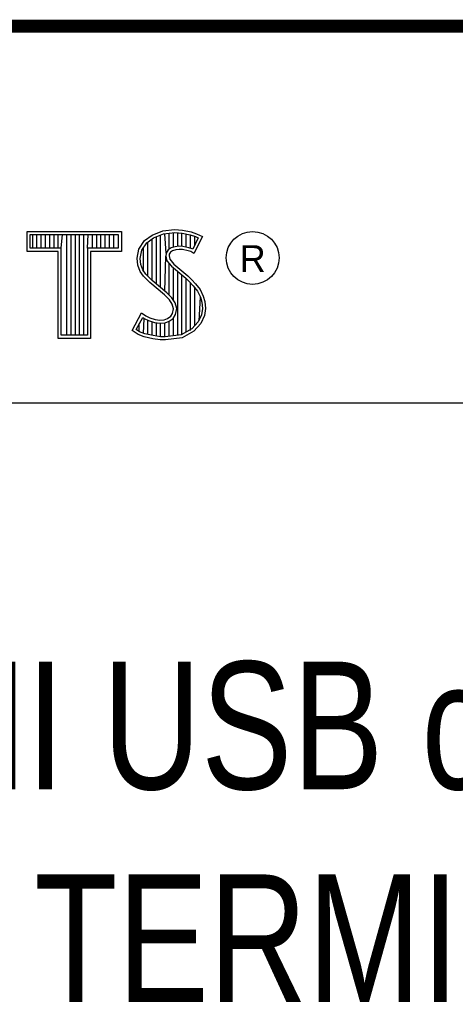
# Model space of a CAD drawing. Header units: inches. Extents: x 0 to 22, y 0 to 17.
# Tile 21 of 26: x 18.452 to 19.134, y 1.428 to 2.97. Entities that reach past the tile are written whole.
import ezdxf

# ---------------------------------------------------------------- set-up
doc = ezdxf.new("R2010")
doc.units = ezdxf.units.IN
doc.header["$LTSCALE"] = 1.21
doc.header["$MEASUREMENT"] = 0
doc.layers.get('0').update_dxf_attribs({"linetype": 'CONTINUOUS'})
doc.styles.get("Standard").update_dxf_attribs({"font": 'txt', "width": 0.8})

msp = doc.modelspace()

# ---------------------------------------------------------------- linework, layer by layer
at = {"color": 2, "linetype": 'CONTINUOUS'}
for p, q in [((16.3737, 2.9596), (21.5037, 2.9596)), ((16.375, 2.96), (21.5, 2.96)), ((18.4641, 2.6383), (18.6117, 2.6383)), ((18.4641, 2.607), (18.4641, 2.6383)), ((18.6117, 2.6383), (18.6117, 2.607)), ((18.6599, 2.6327), (18.6766, 2.6393)), ((18.6766, 2.6393), (18.695, 2.6413)), ((18.695, 2.6413), (18.7074, 2.6405)), ((18.7074, 2.6405), (18.7209, 2.6376)), ((18.7209, 2.6376), (18.7293, 2.6347)), ((18.469, 2.6334), (18.6068, 2.6334)), ((18.469, 2.6119), (18.469, 2.6334)), ((18.4729, 2.6119), (18.4729, 2.6334)), ((18.4795, 2.6119), (18.4795, 2.6334)), ((18.4862, 2.6119), (18.4862, 2.6334)), ((18.4929, 2.6119), (18.4929, 2.6334)), ((18.4996, 2.6119), (18.4996, 2.6334)), ((18.5062, 2.6119), (18.5062, 2.6334)), ((18.5129, 2.6119), (18.5129, 2.6334)), ((18.5174, 2.6119), (18.5196, 2.6334)), ((18.5263, 2.4756), (18.5263, 2.6334)), ((18.5329, 2.4756), (18.5329, 2.6334)), ((18.5396, 2.4756), (18.5396, 2.6334)), ((18.5463, 2.4756), (18.5463, 2.6334)), ((18.553, 2.4756), (18.553, 2.6334)), ((18.5584, 2.6119), (18.5596, 2.6334)), ((18.5663, 2.6119), (18.5663, 2.6334)), ((18.573, 2.6119), (18.573, 2.6334)), ((18.5797, 2.6119), (18.5797, 2.6334)), ((18.5863, 2.6119), (18.5863, 2.6334)), ((18.593, 2.6119), (18.593, 2.6334)), ((18.5997, 2.6119), (18.5997, 2.6334)), ((18.6068, 2.6334), (18.6068, 2.6119)), ((18.6391, 2.6108), (18.648, 2.624)), ((18.648, 2.624), (18.6599, 2.6327)), ((18.6516, 2.6206), (18.6622, 2.6284)), ((18.6598, 2.5616), (18.6598, 2.6266)), ((18.6622, 2.6284), (18.6777, 2.6346)), ((18.6664, 2.556), (18.6664, 2.6301)), ((18.6731, 2.5504), (18.6731, 2.6327)), ((18.6777, 2.6346), (18.6951, 2.6365)), ((18.6819, 2.6044), (18.6798, 2.6348)), ((18.6865, 2.6103), (18.6865, 2.6355)), ((18.6932, 2.6137), (18.6932, 2.6362)), ((18.6951, 2.6365), (18.7067, 2.6356)), ((18.6998, 2.6149), (18.6998, 2.6361)), ((18.7065, 2.6148), (18.7065, 2.6357)), ((18.7067, 2.6356), (18.7196, 2.6329)), ((18.7132, 2.6137), (18.7132, 2.6343)), ((18.7196, 2.6329), (18.7275, 2.6302)), ((18.7199, 2.6121), (18.7199, 2.6328)), ((18.7319, 2.6281), (18.7233, 2.6108)), ((18.7385, 2.6304), (18.7252, 2.6039)), ((18.7265, 2.6173), (18.7265, 2.6305)), ((18.7275, 2.6302), (18.7319, 2.6281)), ((18.7293, 2.6347), (18.7385, 2.6304)), ((18.5125, 2.607), (18.4641, 2.607)), ((18.5174, 2.6119), (18.469, 2.6119)), ((18.5125, 2.4708), (18.5125, 2.607)), ((18.5174, 2.4756), (18.5174, 2.6119)), ((18.6068, 2.6119), (18.5584, 2.6119)), ((18.5584, 2.6119), (18.5584, 2.4756)), ((18.6117, 2.607), (18.5633, 2.607)), ((18.5633, 2.607), (18.5633, 2.4708)), ((18.6362, 2.5964), (18.6391, 2.6108)), ((18.6411, 2.5962), (18.6437, 2.6089)), ((18.6437, 2.6089), (18.6516, 2.6206)), ((18.6464, 2.5754), (18.6464, 2.613)), ((18.6531, 2.5683), (18.6531, 2.6217)), ((18.6851, 2.6093), (18.6819, 2.6044)), ((18.6897, 2.6126), (18.6851, 2.6093)), ((18.6918, 2.6082), (18.6887, 2.6059)), ((18.6958, 2.6144), (18.6897, 2.6126)), ((18.6967, 2.6097), (18.6918, 2.6082)), ((18.7018, 2.6151), (18.6958, 2.6144)), ((18.7019, 2.6102), (18.6967, 2.6097)), ((18.708, 2.6148), (18.7018, 2.6151)), ((18.7074, 2.6099), (18.7019, 2.6102)), ((18.716, 2.6082), (18.7074, 2.6099)), ((18.7172, 2.6129), (18.708, 2.6148)), ((18.7206, 2.6068), (18.716, 2.6082)), ((18.7227, 2.6112), (18.7172, 2.6129)), ((18.7252, 2.6039), (18.7206, 2.6068)), ((18.7233, 2.6108), (18.7227, 2.6112)), ((18.6374, 2.5855), (18.6362, 2.5964)), ((18.6421, 2.5866), (18.6411, 2.5962)), ((18.6798, 2.5449), (18.6815, 2.5996)), ((18.6819, 2.6044), (18.6815, 2.5996)), ((18.6815, 2.5996), (18.683, 2.5925)), ((18.683, 2.5925), (18.6901, 2.5838)), ((18.6866, 2.6027), (18.6864, 2.5999)), ((18.6864, 2.5999), (18.6875, 2.5947)), ((18.6887, 2.6059), (18.6866, 2.6027)), ((18.6875, 2.5947), (18.6936, 2.5872)), ((18.6411, 2.5757), (18.6374, 2.5855)), ((18.6463, 2.5682), (18.6411, 2.5757)), ((18.6455, 2.578), (18.6421, 2.5866)), ((18.6501, 2.5713), (18.6455, 2.578)), ((18.6865, 2.5387), (18.6865, 2.5882)), ((18.6901, 2.5838), (18.7125, 2.5652)), ((18.6932, 2.5305), (18.6932, 2.5812)), ((18.6936, 2.5872), (18.7157, 2.5688)), ((18.6998, 2.4757), (18.6998, 2.5757)), ((18.6506, 2.5639), (18.6463, 2.5682)), ((18.6541, 2.5673), (18.6501, 2.5713)), ((18.6564, 2.5581), (18.6506, 2.5639)), ((18.6597, 2.5617), (18.6541, 2.5673)), ((18.6827, 2.5424), (18.6597, 2.5617)), ((18.7065, 2.4766), (18.7065, 2.5701)), ((18.7125, 2.5652), (18.7183, 2.5593)), ((18.7132, 2.4809), (18.7132, 2.5645)), ((18.7157, 2.5688), (18.7218, 2.5627)), ((18.7218, 2.5627), (18.7278, 2.5564)), ((18.6794, 2.5388), (18.6564, 2.5581)), ((18.7183, 2.5593), (18.7242, 2.5532)), ((18.7199, 2.4834), (18.7199, 2.5577)), ((18.7242, 2.5532), (18.7306, 2.5449)), ((18.7265, 2.4907), (18.7265, 2.5501)), ((18.7278, 2.5564), (18.7348, 2.5475)), ((18.7306, 2.5449), (18.7354, 2.5353)), ((18.7348, 2.5475), (18.7399, 2.5371)), ((18.6869, 2.5313), (18.6794, 2.5388)), ((18.6908, 2.5344), (18.6827, 2.5424)), ((18.6913, 2.5244), (18.6869, 2.5313)), ((18.6957, 2.5264), (18.6908, 2.5344)), ((18.7332, 2.4981), (18.7354, 2.5353)), ((18.7354, 2.5353), (18.7377, 2.5278)), ((18.7399, 2.5371), (18.7425, 2.5287)), ((18.6933, 2.5172), (18.6913, 2.5244)), ((18.6918, 2.51), (18.6933, 2.5172)), ((18.6983, 2.5174), (18.6957, 2.5264)), ((18.6964, 2.5082), (18.6983, 2.5174)), ((18.7385, 2.5177), (18.737, 2.5079)), ((18.7377, 2.5278), (18.7385, 2.5177)), ((18.7434, 2.5175), (18.7417, 2.5066)), ((18.7425, 2.5287), (18.7434, 2.5175)), ((18.6285, 2.4832), (18.6434, 2.5109)), ((18.6348, 2.4848), (18.6451, 2.5037)), ((18.6434, 2.5109), (18.6498, 2.5063)), ((18.6451, 2.5037), (18.6472, 2.5021)), ((18.6464, 2.4783), (18.6472, 2.5021)), ((18.6472, 2.5021), (18.6542, 2.4986)), ((18.6498, 2.5063), (18.6561, 2.5031)), ((18.6531, 2.4769), (18.6531, 2.499)), ((18.6542, 2.4986), (18.6634, 2.4955)), ((18.6561, 2.5031), (18.6645, 2.5002)), ((18.6645, 2.5002), (18.672, 2.4994)), ((18.672, 2.4994), (18.6789, 2.4999)), ((18.6789, 2.4999), (18.6841, 2.502)), ((18.6841, 2.502), (18.689, 2.5054)), ((18.6864, 2.4976), (18.6926, 2.502)), ((18.689, 2.5054), (18.6918, 2.51)), ((18.6926, 2.502), (18.6964, 2.5082)), ((18.6932, 2.4748), (18.6932, 2.5024)), ((18.737, 2.5079), (18.7321, 2.4969)), ((18.7417, 2.5066), (18.7362, 2.4942)), ((18.638, 2.4769), (18.6285, 2.4832)), ((18.6402, 2.4812), (18.6348, 2.4848)), ((18.6397, 2.4814), (18.6397, 2.4939)), ((18.6598, 2.4753), (18.6598, 2.4967)), ((18.6634, 2.4955), (18.6719, 2.4945)), ((18.6664, 2.4743), (18.6664, 2.4951)), ((18.6719, 2.4945), (18.68, 2.4952)), ((18.6731, 2.4733), (18.6731, 2.4943)), ((18.6798, 2.4731), (18.6798, 2.4951)), ((18.68, 2.4952), (18.6864, 2.4976)), ((18.6865, 2.4739), (18.6865, 2.4977)), ((18.7222, 2.4859), (18.7053, 2.4764)), ((18.7321, 2.4969), (18.7222, 2.4859)), ((18.7362, 2.4942), (18.7252, 2.4821)), ((18.5633, 2.4708), (18.5125, 2.4708)), ((18.5584, 2.4756), (18.5174, 2.4756)), ((18.6472, 2.4732), (18.638, 2.4769)), ((18.6486, 2.4778), (18.6402, 2.4812)), ((18.6607, 2.4703), (18.6472, 2.4732)), ((18.6616, 2.4751), (18.6486, 2.4778)), ((18.6722, 2.4686), (18.6607, 2.4703)), ((18.6727, 2.4734), (18.6616, 2.4751)), ((18.6806, 2.4683), (18.6722, 2.4686)), ((18.6804, 2.4731), (18.6727, 2.4734)), ((18.7053, 2.4764), (18.6804, 2.4731)), ((18.7068, 2.4717), (18.6806, 2.4683)), ((18.7252, 2.4821), (18.7068, 2.4717)), ((16.7288, 2.37), (21.5, 2.37))]:
    msp.add_line(p, q, dxfattribs=at)
at = {"color": 7, "linetype": 'CONTINUOUS', "const_width": 0.02}
msp.add_lwpolyline([(13.6, 2.9595), (21.5, 2.96)], dxfattribs=at)
at = {"color": 2, "linetype": 'CONTINUOUS'}
msp.add_circle((18.8172, 2.5968), 0.0414, dxfattribs=at)

# ---------------------------------------------------------------- texts
msp.add_text('R', height=0.0418, dxfattribs=at).set_placement((18.7972, 2.5749))
at = {"color": 7, "linetype": 'CONTINUOUS', "insert": (18.9387, 1.9646), "char_height": 0.2, "width": 3.2, "attachment_point": 2}
msp.add_mtext('NI USB cRIO\\PSCREW TERMINAL INPUT', dxfattribs=at)

doc.saveas('drawing.dxf')
